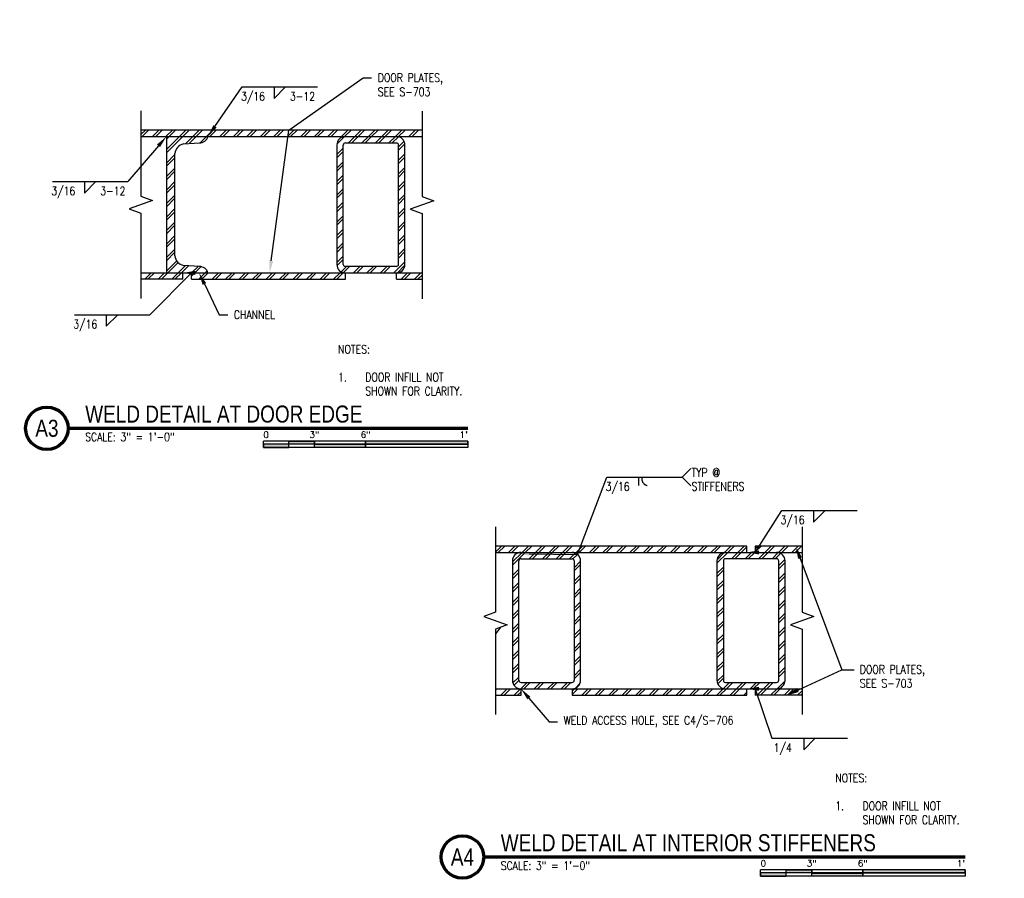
# Model space of a CAD drawing. Header units: inches. Extents: x 52 to 295, y 67 to 146.
# Tile 25 of 25: x 238 to 295, y 69 to 119. Entities that reach past the tile are written whole.
import ezdxf
from ezdxf import colors
from ezdxf.entities.mleader import LeaderData, LeaderLine
from ezdxf.enums import TextEntityAlignment as Align
from ezdxf.math import Vec2, Vec3

# ---------------------------------------------------------------- set-up
doc = ezdxf.new("R2010")
doc.units = ezdxf.units.IN
doc.header["$MEASUREMENT"] = 0
for name, color, linetype in [('A-DETL-MEDM', 3, 'Continuous'), ('A-DETL-THIN', 1, 'Continuous'), ('G-ANNO-TEXT', 2, 'Continuous'), ('S-ANNO-NOTE', 2, 'Continuous'), ('S-ANNO-SYMB', 2, 'Continuous')]:
    doc.layers.add(name, color=color, linetype=linetype)
doc.layers.add('M-DETL-PATT', color=9, linetype='Continuous', true_color=0x808080)
doc.styles.add('Annotative', font='romans.shx', dxfattribs={"width": 0.8, "height": 0.125})
doc.styles.add('Arial', font='romans.shx', dxfattribs={"width": 0.8})
doc.styles.add('TITLES', font='swiss.ttf', dxfattribs={"width": 0.8, "height": 0.25})
pattern_1 = [(45, (164.6157, 0), (-0.3959798, 0.3959798), []), (45, (164.6157, 0.6), (-0.3959798, 0.3959798), [])]
pattern_2 = [(45, (199.61715, 0), (-0.3959798, 0.3959798), []), (45, (199.61715, 0.6), (-0.3959798, 0.3959798), [])]

# ---------------------------------------------------------------- blocks, each defined once
blk = doc.blocks.new('HDR-Si_Weld-Symbol - Bottom-1969923-WELD DETAIL AT DOOR EDGE')
at = {"layer": 'S-ANNO-NOTE'}
for p, q in [((-0.437, 0), (0.671, 0)), ((0.031, -0.169), (0.2, 0)), ((0.031, 0), (0.031, -0.169))]:
    blk.add_line(p, q, dxfattribs=at)
blk = doc.blocks.new('HDR-Si_Weld-Symbol - Bottom-1969926-WELD DETAIL AT INTERIOR STIFFENERS')
at = {"layer": 'S-ANNO-NOTE'}
for p, q in [((0.671, 0), (0.796, 0.125)), ((-0.437, 0), (0.671, 0)), ((0.031, -0.122), (0.031, 0)), ((0.671, 0), (0.796, -0.125))]:
    blk.add_line(p, q, dxfattribs=at)
blk.add_open_spline([(0.076, 0), (0.072, -0.101), (0.156, -0.122)], degree=2, dxfattribs=at)
blk = doc.blocks.new('HDR-Si_Weld-Symbol - Bottom-1969912-WELD DETAIL AT INTERIOR STIFFENERS')
at = {"layer": 'S-ANNO-NOTE'}
for p, q in [((-0.437, 0), (0.671, 0)), ((0.031, -0.169), (0.2, 0)), ((0.031, 0), (0.031, -0.169))]:
    blk.add_line(p, q, dxfattribs=at)
blk = doc.blocks.new('HDR-Si_Weld-Symbol - Bottom-1969912-DETAIL AT BOTTOM OF DOOR')
at = {"layer": 'S-ANNO-NOTE'}
for p, q in [((-0.437, 0), (0.671, 0)), ((0.031, -0.169), (0.2, 0)), ((0.031, 0), (0.031, -0.169))]:
    blk.add_line(p, q, dxfattribs=at)
blk = doc.blocks.new('*U23')
for points in [[(-3, -0.281), (-2.625, -0.281), (-2.625, -0.234), (-3, -0.234)], [(-2.625, -0.188), (-2.25, -0.188), (-2.25, -0.234), (-2.625, -0.234)], [(-2.25, -0.235), (-1.5, -0.235), (-1.5, -0.281), (-2.25, -0.281)], [(-1.5, -0.234), (0, -0.234), (0, -0.187), (-1.5, -0.187)]]:
    blk.add_hatch(color=256).paths.add_polyline_path(points)
for p, q in [((0, -0.187), (-3, -0.187)), ((-3, -0.281), (-3, -0.187)), ((0, -0.234), (-3, -0.234)), ((0, -0.281), (-3, -0.281)), ((-2.625, -0.281), (-2.625, -0.188)), ((-2.25, -0.281), (-2.25, -0.188)), ((-1.5, -0.281), (-1.5, -0.188)), ((0, -0.187), (0, -0.281))]:
    blk.add_line(p, q)
at = {"flags": 128}
for points in [[(-3, -0.281), (-2.625, -0.281), (-2.625, -0.234), (-3, -0.234), (-3, -0.281)], [(-2.625, -0.188), (-2.25, -0.188), (-2.25, -0.234), (-2.625, -0.234), (-2.625, -0.188)], [(-2.25, -0.235), (-1.5, -0.235), (-1.5, -0.281), (-2.25, -0.281), (-2.25, -0.235)], [(-1.5, -0.234), (0, -0.234), (0, -0.187), (-1.5, -0.187), (-1.5, -0.234)]]:
    blk.add_lwpolyline(points, close=True, dxfattribs=at)
at = {"style": 'Arial'}
blk.add_text('0', height=0.0937, dxfattribs=at).set_placement((-3, -0.094), align=Align.MIDDLE_LEFT)
for s, p in [('3"', (-2.25, -0.094)), ('6"', (-1.5, -0.094))]:
    blk.add_text(s, height=0.0937, dxfattribs=at).set_placement(p, align=Align.MIDDLE_CENTER)
blk.add_text("1'", height=0.0937, dxfattribs=at).set_placement((0, -0.094), align=Align.MIDDLE_RIGHT)
blk = doc.blocks.new('*U11')
at = {"linetype": 'Continuous', "lineweight": 70}
blk.add_line((1.125, 0.625), (8.187, 0.625), dxfattribs=at)
at = {"lineweight": 70}
blk.add_circle((0.812, 0.625), 0.312, dxfattribs=at)
at = {"style": 'Arial'}
blk.add_attdef('DRAWING_AREA_TITLE', text='', height=0.187, dxfattribs=at).set_placement((1.374, 0.634), align=Align.BOTTOM_LEFT)
blk.add_attdef('X#', text='', height=0.187, dxfattribs=at).set_placement((0.812, 0.625), align=Align.MIDDLE_CENTER)
blk.add_attdef('SCALE:', text='', height=0.0938, dxfattribs=at).set_placement((1.374, 0.561), align=Align.TOP_LEFT)
blk = doc.blocks.new('*U12')
at = {"linetype": 'Continuous', "lineweight": 70}
blk.add_line((1.125, 0.625), (6.988, 0.625), dxfattribs=at)
at = {"lineweight": 70}
blk.add_circle((0.812, 0.625), 0.312, dxfattribs=at)
at = {"style": 'Arial'}
blk.add_attdef('DRAWING_AREA_TITLE', text='', height=0.187, dxfattribs=at).set_placement((1.374, 0.634), align=Align.BOTTOM_LEFT)
blk.add_attdef('X#', text='', height=0.187, dxfattribs=at).set_placement((0.812, 0.625), align=Align.MIDDLE_CENTER)
blk.add_attdef('SCALE:', text='', height=0.0938, dxfattribs=at).set_placement((1.374, 0.561), align=Align.TOP_LEFT)

msp = doc.modelspace()

# ---------------------------------------------------------------- hatches: boundary and pattern name
at = {"layer": 'G-ANNO-TEXT', "lineweight": -3}
for points in [[(283.3107, 88.3179), (283.4029, 87.8186), (283.5681, 87.8802)], [(282.9021, 79.8591), (283.3927, 79.9898), (283.3184, 80.1497)]]:
    msp.add_hatch(color=8, dxfattribs=at).paths.add_polyline_path(points)
at = {"layer": 'M-DETL-PATT', "lineweight": -3}
h = msp.add_hatch(dxfattribs=at)
h.set_pattern_fill('FP_1', color=8, style=0, pattern_type=2)
h.set_pattern_definition(pattern_1)
h.paths.add_polyline_path([(244.8093, 112.5524), (261.3111, 112.5524), (261.3111, 112.9274), (244.8093, 112.9274)])
h = msp.add_hatch(dxfattribs=at)
h.set_pattern_fill('FP_1', color=8, style=0, pattern_type=2)
h.set_pattern_definition(pattern_1)
h.paths.add_polyline_path([(248.7481, 104.5524), (248.6928, 104.6735), (248.6093, 104.7772), (248.5028, 104.8571), (248.3799, 104.9082), (248.2481, 104.9274), (247.3106, 104.9899), (247.1582, 105.0419), (247.0241, 105.131), (246.9171, 105.2513), (246.8444, 105.395), (246.8106, 105.5524), (246.8106, 111.5524), (246.8444, 111.7099), (246.9171, 111.8535), (247.0241, 111.9738), (247.1582, 112.0629), (247.3106, 112.1149), (248.2481, 112.1774), (248.3799, 112.1966), (248.5028, 112.2478), (248.6093, 112.3277), (248.6928, 112.4313), (248.7481, 112.5524), (246.3106, 112.5524), (246.3106, 104.5524)])
h = msp.add_hatch(dxfattribs=at)
h.set_pattern_fill('FP_1', color=8, style=0, pattern_type=2)
h.set_pattern_definition(pattern_1)
h.paths.add_polyline_path([(259.8106, 104.5524), (259.94, 104.5695), (260.0606, 104.6194), (260.1642, 104.6989), (260.2436, 104.8024), (260.2936, 104.923), (260.3106, 105.0524), (260.3106, 112.0524), (260.2936, 112.1818), (260.2436, 112.3024), (260.1642, 112.406), (260.0606, 112.4854), (259.94, 112.5354), (259.8106, 112.5524), (256.8106, 112.5524), (256.6812, 112.5354), (256.5606, 112.4854), (256.4571, 112.406), (256.3776, 112.3024), (256.3277, 112.1818), (256.3106, 112.0524), (256.3106, 105.0524), (256.3277, 104.923), (256.3776, 104.8024), (256.4571, 104.6989), (256.5606, 104.6194), (256.6812, 104.5695), (256.8106, 104.5524)])
h.paths.add_polyline_path([(256.8106, 104.9274), (256.7783, 104.9317), (256.7481, 104.9442), (256.7222, 104.964), (256.7024, 104.9899), (256.6899, 105.0201), (256.6856, 105.0524), (256.6856, 112.0524), (256.6899, 112.0848), (256.7024, 112.1149), (256.7222, 112.1408), (256.7481, 112.1607), (256.7783, 112.1732), (256.8106, 112.1774), (259.8106, 112.1774), (259.843, 112.1732), (259.8731, 112.1607), (259.899, 112.1408), (259.9189, 112.1149), (259.9314, 112.0848), (259.9356, 112.0524), (259.9356, 105.0524), (259.9314, 105.0201), (259.9189, 104.9899), (259.899, 104.964), (259.8731, 104.9442), (259.843, 104.9317), (259.8106, 104.9274)])
h = msp.add_hatch(dxfattribs=at)
h.set_pattern_fill('FP_1', color=8, style=0, pattern_type=2)
h.set_pattern_definition(pattern_1)
h.paths.add_polyline_path([(244.8093, 104.1774), (247.2794, 104.1774), (247.2794, 104.5524), (244.8093, 104.5524)])
h.paths.add_polyline_path([(247.7794, 104.1774), (256.8106, 104.1774), (256.8106, 104.5524), (247.7794, 104.5524)])
h.paths.add_polyline_path([(261.3111, 104.1774), (261.3111, 104.5524), (259.8106, 104.5524), (259.8106, 104.1774), (259.94, 104.1774)])
h = msp.add_hatch(dxfattribs=at)
h.set_pattern_fill('FP_1', color=8, style=0, pattern_type=2)
h.set_pattern_definition(pattern_2)
h.paths.add_polyline_path([(280.8698, 88.1535), (283.6202, 88.1535), (283.6202, 88.5285), (280.8698, 88.5285)])
h.paths.add_polyline_path([(278.7655, 88.1535), (280.3698, 88.1535), (280.3698, 88.5285), (265.6195, 88.5285), (265.6195, 88.1535), (270.2492, 88.1535)])
h = msp.add_hatch(dxfattribs=at)
h.set_pattern_fill('FP_1', color=8, style=0, pattern_type=2)
h.set_pattern_definition(pattern_2)
h.paths.add_polyline_path([(267.1198, 80.1535), (270.1198, 80.1535), (270.2492, 80.1705), (270.3698, 80.2205), (270.4734, 80.2999), (270.5528, 80.4035), (270.6028, 80.5241), (270.6198, 80.6535), (270.6198, 87.6535), (270.6028, 87.7829), (270.5528, 87.9035), (270.4734, 88.0071), (270.3698, 88.0865), (270.2492, 88.1365), (270.1198, 88.1535), (267.1198, 88.1535), (266.9904, 88.1365), (266.8698, 88.0865), (266.7663, 88.0071), (266.6868, 87.9035), (266.6369, 87.7829), (266.6198, 87.6535), (266.6198, 80.6535), (266.6369, 80.5241), (266.6868, 80.4035), (266.7663, 80.2999), (266.8698, 80.2205), (266.9904, 80.1705)])
h.paths.add_polyline_path([(270.1198, 80.5285), (267.1198, 80.5285), (267.0875, 80.5328), (267.0573, 80.5452), (267.0314, 80.5651), (267.0116, 80.591), (266.9991, 80.6211), (266.9948, 80.6535), (266.9948, 87.6535), (266.9991, 87.6859), (267.0116, 87.716), (267.0314, 87.7419), (267.0573, 87.7618), (267.0875, 87.7742), (267.1198, 87.7785), (270.1198, 87.7785), (270.1522, 87.7742), (270.1823, 87.7618), (270.2082, 87.7419), (270.2281, 87.716), (270.2406, 87.6859), (270.2448, 87.6535), (270.2448, 80.6535), (270.2406, 80.6211), (270.2281, 80.591), (270.2082, 80.5651), (270.1823, 80.5452), (270.1522, 80.5328)])
h = msp.add_hatch(dxfattribs=at)
h.set_pattern_fill('FP_1', color=8, style=0, pattern_type=2)
h.set_pattern_definition(pattern_2)
h.paths.add_polyline_path([(282.1198, 80.1535), (282.2492, 80.1705), (282.3698, 80.2205), (282.4734, 80.2999), (282.5528, 80.4035), (282.6028, 80.5241), (282.6198, 80.6535), (282.6198, 87.6535), (282.6028, 87.7829), (282.5528, 87.9035), (282.4734, 88.0071), (282.3698, 88.0865), (282.2492, 88.1365), (282.1198, 88.1535), (279.1198, 88.1535), (278.9904, 88.1365), (278.8698, 88.0865), (278.7655, 88.006), (278.6868, 87.9035), (278.6369, 87.7829), (278.6198, 87.6535), (278.6198, 80.6535), (278.6369, 80.5241), (278.6868, 80.4035), (278.7663, 80.2999), (278.8698, 80.2205), (278.9904, 80.1705), (279.1198, 80.1535)])
h.paths.add_polyline_path([(279.1198, 80.5285), (279.0875, 80.5328), (279.0573, 80.5452), (279.0314, 80.5651), (279.0116, 80.591), (278.9991, 80.6211), (278.9948, 80.6535), (278.9948, 87.6535), (278.9991, 87.6859), (279.0116, 87.716), (279.0314, 87.7419), (279.0573, 87.7618), (279.0875, 87.7742), (279.1198, 87.7785), (282.1198, 87.7785), (282.1522, 87.7742), (282.1823, 87.7618), (282.2082, 87.7419), (282.2281, 87.716), (282.2406, 87.6859), (282.2448, 87.6535), (282.2448, 80.6535), (282.2406, 80.6211), (282.2281, 80.591), (282.2082, 80.5651), (282.1823, 80.5452), (282.1522, 80.5328), (282.1198, 80.5285)])
h = msp.add_hatch(dxfattribs=at)
h.set_pattern_fill('FP_1', color=8, style=0, pattern_type=2)
h.set_pattern_definition(pattern_2)
h.paths.add_polyline_path([(278.7655, 79.7785), (280.3698, 79.7785), (280.3698, 80.1535), (270.1198, 80.1535), (270.1198, 79.7785), (270.2492, 79.7785)])
h.paths.add_polyline_path([(280.8698, 79.7785), (283.6202, 79.7785), (283.6202, 80.1535), (280.8698, 80.1535)])
h.paths.add_polyline_path([(265.6195, 79.7785), (267.1198, 79.7785), (267.1198, 80.1535), (265.6195, 80.1535)])

# ---------------------------------------------------------------- linework, layer by layer
at = {"layer": 'A-DETL-MEDM', "lineweight": -3}
for p, q in [((261.3111, 112.9274), (244.8093, 112.9274)), ((244.8093, 112.5524), (261.3111, 112.5524)), ((246.3106, 112.5524), (246.3106, 104.5524)), ((247.3106, 112.1149), (248.2481, 112.1774)), ((256.8106, 112.1774), (259.8106, 112.1774)), ((246.8106, 105.5524), (246.8106, 111.5524)), ((256.3106, 112.0524), (256.3106, 105.0524)), ((256.6856, 105.0524), (256.6856, 112.0524)), ((259.9356, 105.0524), (259.9356, 112.0524)), ((260.3106, 105.0524), (260.3106, 112.0524)), ((248.2481, 104.9274), (247.3106, 104.9899)), ((259.8106, 104.9274), (256.8106, 104.9274)), ((244.8093, 104.5524), (261.3111, 104.5524)), ((247.2794, 104.1774), (244.8093, 104.1774)), ((247.2794, 104.1774), (247.2794, 104.5524)), ((247.7794, 104.1774), (247.7794, 104.5524)), ((247.7794, 104.1774), (256.8106, 104.1774)), ((256.8106, 104.1774), (256.8106, 104.5524)), ((259.8106, 104.1774), (259.8106, 104.5524)), ((259.8106, 104.1774), (261.3111, 104.1774)), ((280.3698, 88.5285), (265.6195, 88.5285)), ((280.3698, 88.1535), (280.3698, 88.5285)), ((280.8698, 88.5285), (280.8698, 88.1535)), ((283.6202, 88.5285), (280.8698, 88.5285)), ((265.6195, 88.1535), (283.6202, 88.1535)), ((266.6198, 87.6535), (266.6198, 80.6535)), ((266.9948, 80.6535), (266.9948, 87.6535)), ((267.1198, 87.7785), (270.1198, 87.7785)), ((270.2448, 87.6535), (270.2448, 80.6535)), ((270.6198, 80.6535), (270.6198, 87.6535)), ((278.6198, 87.6535), (278.6198, 80.6535)), ((278.9948, 87.6535), (278.9948, 80.6535)), ((282.1198, 87.7785), (279.1198, 87.7785)), ((282.2448, 80.6535), (282.2448, 87.6535)), ((282.6198, 80.6535), (282.6198, 87.6535)), ((267.1198, 80.5285), (270.1198, 80.5285)), ((279.1198, 80.5285), (282.1198, 80.5285)), ((265.6195, 80.1535), (283.6202, 80.1535)), ((265.6195, 79.7785), (267.1198, 79.7785)), ((267.1198, 79.7785), (267.1198, 80.1535)), ((270.1198, 80.1535), (270.1198, 79.7785)), ((270.1198, 79.7785), (280.3698, 79.7785)), ((280.3698, 79.7785), (280.3698, 80.1535)), ((280.8698, 80.1535), (280.8698, 79.7785)), ((283.6202, 79.7785), (280.8698, 79.7785))]:
    msp.add_line(p, q, dxfattribs=at)
for centre, radius, start, end in [((247.435, 111.5009), 0.6265, 101.449134, 175.283787), ((248.2373, 112.7127), 0.5354, 271.16134, 342.578455), ((256.8106, 112.0524), 0.5, 90, 180), ((256.8106, 112.0524), 0.125, 90, 180), ((259.8106, 112.0524), 0.5, 0, 90), ((259.8106, 112.0524), 0.125, 0, 90), ((247.435, 105.6039), 0.6265, 184.716213, 258.550866), ((248.2373, 104.3921), 0.5354, 17.421545, 88.83866), ((256.8106, 105.0524), 0.5, 180, 270), ((256.8106, 105.0524), 0.125, 180, 270), ((259.8106, 105.0524), 0.125, 270, 0), ((259.8106, 105.0524), 0.5, 270, 0), ((267.1198, 87.6535), 0.5, 90, 180), ((270.1198, 87.6535), 0.5, 0, 90), ((279.1198, 87.6535), 0.5, 90, 180), ((282.1198, 87.6535), 0.5, 0, 90), ((267.1198, 87.6535), 0.125, 90, 180), ((270.1198, 87.6535), 0.125, 0, 90), ((279.1198, 87.6535), 0.125, 90, 180), ((282.1198, 87.6535), 0.125, 360, 90), ((267.1198, 80.6535), 0.5, 180, 270), ((267.1198, 80.6535), 0.125, 180, 270), ((270.1198, 80.6535), 0.5, 270, 0), ((270.1198, 80.6535), 0.125, 270, 0), ((279.1198, 80.6535), 0.5, 180, 270), ((279.1198, 80.6535), 0.125, 180, 270), ((282.1198, 80.6535), 0.5, 270, 360), ((282.1198, 80.6535), 0.125, 270, 0)]:
    msp.add_arc(centre, radius, start, end, dxfattribs=at)
at = {"layer": 'A-DETL-THIN', "lineweight": -3}
for p, q in [((244.8093, 114.0524), (244.8093, 109.0524)), ((261.3111, 114.0384), (261.3111, 109.0384)), ((245.4961, 108.8024), (244.1224, 108.3024)), ((244.8093, 109.0524), (245.4961, 108.8024)), ((261.998, 108.7884), (260.6242, 108.2884)), ((261.3111, 109.0384), (261.998, 108.7884)), ((244.1224, 108.3024), (244.8093, 108.0524)), ((260.6242, 108.2884), (261.3111, 108.0384)), ((244.8093, 108.0524), (244.8093, 103.0524)), ((261.3111, 108.0384), (261.3111, 103.0384)), ((265.6195, 89.6535), (265.6195, 84.6535)), ((283.6202, 89.6535), (283.6202, 84.6535)), ((265.6195, 84.6535), (264.9326, 84.4035)), ((264.9326, 84.4035), (266.3063, 83.9035)), ((284.307, 84.4035), (282.9333, 83.9035)), ((283.6202, 84.6535), (284.307, 84.4035)), ((266.3063, 83.9035), (265.6195, 83.6535)), ((282.9333, 83.9035), (283.6202, 83.6535)), ((265.6195, 83.6535), (265.6195, 78.6535)), ((265.9176, 83.762), (265.6433, 83.3948)), ((283.6202, 83.6535), (283.6202, 78.6535))]:
    msp.add_line(p, q, dxfattribs=at)
at = {"layer": 'G-ANNO-TEXT', "lineweight": -3}
for p, q in [((283.3107, 88.3179), (283.4029, 87.8186)), ((283.5681, 87.8802), (283.3107, 88.3179)), ((283.3107, 88.3179), (285.9403, 81.2705)), ((283.4029, 87.8186), (283.5681, 87.8802)), ((282.9021, 79.8591), (285.9403, 81.2705)), ((285.9403, 81.2705), (286.6812, 81.2705)), ((283.3184, 80.1497), (282.9021, 79.8591)), ((282.9021, 79.8591), (283.3927, 79.9898)), ((283.3927, 79.9898), (283.3184, 80.1497))]:
    msp.add_line(p, q, dxfattribs=at)

# ---------------------------------------------------------------- block references
at = {"layer": 'S-ANNO-NOTE', "lineweight": -3, "xscale": 4, "yscale": 4, "zscale": 4}
for name, p in [('HDR-Si_Weld-Symbol - Bottom-1969912-DETAIL AT BOTTOM OF DOOR', (252.5016, 115.4647)), ('HDR-Si_Weld-Symbol - Bottom-1969923-WELD DETAIL AT DOOR EDGE', (241.3686, 109.9131)), ('HDR-Si_Weld-Symbol - Bottom-1969923-WELD DETAIL AT DOOR EDGE', (242.6546, 102.0974)), ('HDR-Si_Weld-Symbol - Bottom-1969926-WELD DETAIL AT INTERIOR STIFFENERS', (273.9024, 92.5701)), ('HDR-Si_Weld-Symbol - Bottom-1969912-WELD DETAIL AT INTERIOR STIFFENERS', (284.1694, 90.613)), ('HDR-Si_Weld-Symbol - Bottom-1969912-WELD DETAIL AT INTERIOR STIFFENERS', (283.5892, 77.2551))]:
    msp.add_blockref(name, p, dxfattribs=at)
at = {"layer": 'S-ANNO-SYMB', "lineweight": -3}
ref = msp.add_blockref('*U12', (236.0471, 92.9361), dxfattribs=dict(at, xscale=4, yscale=4, zscale=4))
ref.add_attrib('SCALE:', 'SCALE: 3" = 1\'-0" ', dxfattribs={"layer": '0', "height": 0.5, "style": 'Annotative', "width": 0.796875}).set_placement((241.5443, 95.1785), align=Align.TOP_LEFT)
ref.add_attrib('DRAWING_AREA_TITLE', 'WELD DETAIL AT DOOR EDGE', dxfattribs={"layer": '0', "height": 1, "style": 'TITLES', "width": 0.796875}).set_placement((241.5443, 95.4718), align=Align.BOTTOM_LEFT)
ref.add_attrib('X#', 'A3', dxfattribs={"layer": '0', "height": 1, "style": 'TITLES', "width": 0.796875}).set_placement((239.2971, 95.4361), align=Align.MIDDLE_CENTER)
at = {"layer": 'S-ANNO-SYMB', "lineweight": -3, "xscale": 4, "yscale": 4, "zscale": 4}
for p in [(263.998, 95.4361), (293.1808, 70.2872)]:
    msp.add_blockref('*U23', p, dxfattribs=at)
at = {"layer": 'S-ANNO-SYMB', "lineweight": -3}
ref = msp.add_blockref('*U11', (260.4326, 67.7872), dxfattribs=dict(at, xscale=4, yscale=4, zscale=4))
ref.add_attrib('SCALE:', 'SCALE: 3" = 1\'-0" ', dxfattribs={"layer": '0', "height": 0.5, "style": 'Annotative', "width": 0.796875}).set_placement((265.9298, 70.0296), align=Align.TOP_LEFT)
ref.add_attrib('DRAWING_AREA_TITLE', 'WELD DETAIL AT INTERIOR STIFFENERS', dxfattribs={"layer": '0', "height": 1, "style": 'TITLES', "width": 0.796875}).set_placement((265.9298, 70.3228), align=Align.BOTTOM_LEFT)
ref.add_attrib('X#', 'A4', dxfattribs={"layer": '0', "height": 1, "style": 'TITLES', "width": 0.796875}).set_placement((263.6826, 70.2872), align=Align.MIDDLE_CENTER)

# ---------------------------------------------------------------- texts
at = {"layer": 'G-ANNO-TEXT', "lineweight": -3, "char_height": 0.5, "attachment_point": 1, "line_spacing_factor": 0.981704, "style": 'Annotative'}
for s, insert, width in [('\\pxt3.2,6.4,9.6,12.8,16,19.2,22.4,25.6,28.8,32,35.2,38.4,41.6,44.8,48,51.2,54.4,57.6,60.8,64,67.2,70.4,73.6,76.8,80,83.2,86.4,89.6,92.8,96,99.2,102.4;NOTES:\\P\\P\\pi-3.2,l3.2;1.^IDOOR INFILL NOT SHOWN FOR CLARITY.', (256.3822, 100.3211), 8.086306), ('\\pxt3.2,6.4,9.6,12.8,16,19.2,22.4,25.6,28.8,32,35.2,38.4,41.6,44.8,48,51.2,54.4,57.6,60.8,64,67.2,70.4,73.6,76.8,80,83.2,86.4,89.6,92.8,96,99.2,102.4;{DOOR PLATES,\\PSEE S-703}', (287.0012, 81.5404), 5.28378), ('\\pxt3.2,6.4,9.6,12.8,16,19.2,22.4,25.6,28.8,32,35.2,38.4,41.6,44.8,48,51.2,54.4,57.6,60.8,64,67.2,70.4,73.6,76.8,80,83.2,86.4,89.6,92.8,96,99.2,102.4;NOTES:\\P\\P\\pi-3.2,l3.2;1.^IDOOR INFILL NOT SHOWN FOR CLARITY.', (285.5651, 75.1721), 8.086306)]:
    msp.add_mtext(s, dxfattribs=dict(at, insert=insert, width=width))
at = {"layer": 'S-ANNO-NOTE', "lineweight": -3, "char_height": 0.5, "line_spacing_factor": 0.981704, "style": 'Annotative'}
for s, insert, width, attachment_point in [('\\pxqc,t3.2,6.4,9.6,12.8,16,19.2,22.4,25.6,28.8,32,35.2,38.4,41.6,44.8,48,51.2,54.4,57.6,60.8,64,67.2,70.4,73.6,76.8,80,83.2,86.4,89.6,92.8,96,99.2,102.4;{3/16}', (251.3917, 115.1612), 1.650394, 2), ('\\pxt3.2,6.4,9.6,12.8,16,19.2,22.4,25.6,28.8,32,35.2,38.4,41.6,44.8,48,51.2,54.4,57.6,60.8,64,67.2,70.4,73.6,76.8,80,83.2,86.4,89.6,92.8,96,99.2,102.4;{3-12}', (253.5615, 115.1612), 1.724724, 1), ('\\pxqc,t3.2,6.4,9.6,12.8,16,19.2,22.4,25.6,28.8,32,35.2,38.4,41.6,44.8,48,51.2,54.4,57.6,60.8,64,67.2,70.4,73.6,76.8,80,83.2,86.4,89.6,92.8,96,99.2,102.4;{3/16}', (240.2587, 109.6096), 1.650394, 2), ('\\pxt3.2,6.4,9.6,12.8,16,19.2,22.4,25.6,28.8,32,35.2,38.4,41.6,44.8,48,51.2,54.4,57.6,60.8,64,67.2,70.4,73.6,76.8,80,83.2,86.4,89.6,92.8,96,99.2,102.4;{3-12}', (242.4284, 109.6096), 1.724724, 1), ('\\pxqc,t3.2,6.4,9.6,12.8,16,19.2,22.4,25.6,28.8,32,35.2,38.4,41.6,44.8,48,51.2,54.4,57.6,60.8,64,67.2,70.4,73.6,76.8,80,83.2,86.4,89.6,92.8,96,99.2,102.4;{3/16}', (241.5447, 101.7939), 1.650394, 2), ('\\pxt3.2,6.4,9.6,12.8,16,19.2,22.4,25.6,28.8,32,35.2,38.4,41.6,44.8,48,51.2,54.4,57.6,60.8,64,67.2,70.4,73.6,76.8,80,83.2,86.4,89.6,92.8,96,99.2,102.4;{TYP @\\PSTIFFENERS}', (277.1295, 92.4342), 3.642205, 4), ('\\pxqc,t3.2,6.4,9.6,12.8,16,19.2,22.4,25.6,28.8,32,35.2,38.4,41.6,44.8,48,51.2,54.4,57.6,60.8,64,67.2,70.4,73.6,76.8,80,83.2,86.4,89.6,92.8,96,99.2,102.4;{3/16}', (272.7925, 92.2666), 1.650394, 2), ('\\pxqc,t3.2,6.4,9.6,12.8,16,19.2,22.4,25.6,28.8,32,35.2,38.4,41.6,44.8,48,51.2,54.4,57.6,60.8,64,67.2,70.4,73.6,76.8,80,83.2,86.4,89.6,92.8,96,99.2,102.4;{3/16}', (283.0595, 90.3095), 1.650394, 2), ('\\pxqc,t3.2,6.4,9.6,12.8,16,19.2,22.4,25.6,28.8,32,35.2,38.4,41.6,44.8,48,51.2,54.4,57.6,60.8,64,67.2,70.4,73.6,76.8,80,83.2,86.4,89.6,92.8,96,99.2,102.4;{1/4}', (282.48, 76.9516), 1.249764, 2)]:
    msp.add_mtext(s, dxfattribs=dict(at, insert=insert, width=width, attachment_point=attachment_point))

# ---------------------------------------------------------------- leaders
at = {"layer": 'S-ANNO-NOTE', "lineweight": -3}
ml = msp.add_multileader_mtext('Standard', dxfattribs=at)
ml.set_content('\\pxt3.2,6.4,9.6,12.8,16,19.2,22.4,25.6,28.8,32,35.2,38.4,41.6,44.8,48,51.2,54.4,57.6,60.8,64,67.2,70.4,73.6,76.8,80,83.2,86.4,89.6,92.8,96,99.2,102.4;{\\C256;PERIMETER\\PCHANNEL }', color=2, style='Annotative')
ml.set_leader_properties(color=1)
ml.build(insert=Vec2(0, 0))
ml.multileader.update_dxf_attribs({"text_right_attachment_type": 3, "dogleg_length": 0.125, "arrow_head_size": 0.72, "scale": 4})
ctx = ml.context
ctx.base_point, ctx.scale, ctx.char_height, ctx.arrow_head_size, ctx.landing_gap_size, ctx.plane_origin = Vec3(230.5856, 116.4902), 4, 0.5, 0.72, 0.36, Vec3(216.8441, 74.1681)
ctx.right_attachment = 3
notes = []
notes.append((ctx, [(0, (1, 1, 0), (230.0856, 116.4902), (1, 0), 0.5, [(1, [(225.3795, 119.4051)], 0, [])])]))
ctx.mtext.insert, ctx.mtext.width, ctx.mtext.flow_direction = Vec3(230.9456, 116.7402), 5.400056, 5
ml = msp.add_multileader_mtext('Standard', dxfattribs=at)
ml.set_content('\\pxt3.2,6.4,9.6,12.8,16,19.2,22.4,25.6,28.8,32,35.2,38.4,41.6,44.8,48,51.2,54.4,57.6,60.8,64,67.2,70.4,73.6,76.8,80,83.2,86.4,89.6,92.8,96,99.2,102.4;{\\C256;DOOR PLATES,\\PSEE S-703 }', color=2, style='Annotative')
ml.set_leader_properties(color=1)
ml.build(insert=Vec2(0, 0))
ml.multileader.update_dxf_attribs({"text_right_attachment_type": 3, "dogleg_length": 0.125, "arrow_head_size": 0.72, "scale": 4})
ctx = ml.context
ctx.base_point, ctx.scale, ctx.char_height, ctx.arrow_head_size, ctx.landing_gap_size, ctx.plane_origin = Vec3(258.3535, 116.0032), 4, 0.5, 0.72, 0.36, Vec3(243.1121, 72.546)
ctx.right_attachment = 3
notes.append((ctx, [(0, (1, 1, 0), (257.8535, 116.0032), (1, 0), 0.5, [(1, [(252.3646, 104.5524), (253.491, 112.9274)], 0, [])])]))
ctx.mtext.insert, ctx.mtext.width, ctx.mtext.flow_direction = Vec3(258.7135, 116.2532), 5.400056, 5
ml = msp.add_multileader_mtext('Standard', dxfattribs=at)
ml.set_content('\\pxt3.2,6.4,9.6,12.8,16,19.2,22.4,25.6,28.8,32,35.2,38.4,41.6,44.8,48,51.2,54.4,57.6,60.8,64,67.2,70.4,73.6,76.8,80,83.2,86.4,89.6,92.8,96,99.2,102.4;{\\C256; }', color=2, style='Annotative')
ml.set_leader_properties(color=256)
ml.build(insert=Vec2(0, 0))
ml.multileader.update_dxf_attribs({"has_dogleg": 0, "text_right_attachment_type": 3, "dogleg_length": 0.125, "arrow_head_size": 0.72, "scale": 4})
ctx = ml.context
ctx.base_point, ctx.scale, ctx.char_height, ctx.arrow_head_size, ctx.landing_gap_size, ctx.plane_origin = Vec3(250.7516, 115.4647), 4, 0.5, 0.72, 0.36, Vec3(237.5102, 73.1426)
ctx.right_attachment = 3
notes.append((ctx, [(0, (1, 1, 0), (250.2516, 115.4647), (1, 0), 0.5, [(0, [(248.7481, 112.5524)], 0, [])])]))
ctx.mtext.insert, ctx.mtext.width, ctx.mtext.flow_direction = Vec3(251.1116, 115.7147), 5.400056, 5
ml = msp.add_multileader_mtext('Standard', dxfattribs=at)
ml.set_content('\\pxt3.2,6.4,9.6,12.8,16,19.2,22.4,25.6,28.8,32,35.2,38.4,41.6,44.8,48,51.2,54.4,57.6,60.8,64,67.2,70.4,73.6,76.8,80,83.2,86.4,89.6,92.8,96,99.2,102.4;{\\C256;DOOR PLATES,\\PSEE S-703 }', color=2, style='Annotative')
ml.set_leader_properties(color=1)
ml.build(insert=Vec2(0, 0))
ml.multileader.update_dxf_attribs({"text_right_attachment_type": 3, "dogleg_length": 0.125, "arrow_head_size": 0.72, "scale": 4})
ctx = ml.context
ctx.base_point, ctx.scale, ctx.char_height, ctx.arrow_head_size, ctx.landing_gap_size, ctx.plane_origin = Vec3(230.5856, 111.3867), 4, 0.5, 0.72, 0.36, Vec3(216.8441, 69.0646)
ctx.right_attachment = 3
notes.append((ctx, [(0, (1, 1, 0), (230.0856, 111.3867), (1, 0), 0.5, [(1, [(220.0998, 112.0654), (228.4748, 112.7261)], 0, [])])]))
ctx.mtext.insert, ctx.mtext.width, ctx.mtext.flow_direction = Vec3(230.9456, 111.6367), 5.400056, 5
ml = msp.add_multileader_mtext('Standard', dxfattribs=at)
ml.set_content('\\pxt3.2,6.4,9.6,12.8,16,19.2,22.4,25.6,28.8,32,35.2,38.4,41.6,44.8,48,51.2,54.4,57.6,60.8,64,67.2,70.4,73.6,76.8,80,83.2,86.4,89.6,92.8,96,99.2,102.4;{\\C256; }', color=2, style='Annotative')
ml.set_leader_properties(color=256)
ml.build(insert=Vec2(0, 0))
ml.multileader.update_dxf_attribs({"has_dogleg": 0, "text_right_attachment_type": 3, "dogleg_length": 0.125, "arrow_head_size": 0.72, "scale": 4})
ctx = ml.context
ctx.base_point, ctx.scale, ctx.char_height, ctx.arrow_head_size, ctx.landing_gap_size, ctx.plane_origin = Vec3(242.9323, 109.9131), 4, 0.5, 0.72, 0.36, Vec3(257.2937, 67.591)
ctx.right_attachment, ctx.text_align_type = 3, 2
notes.append((ctx, [(0, (1, 1, 0), (244.5523, 109.9131), (-1, 0), 0.5, [(0, [(246.3106, 112.5524)], 0, [])])]))
ctx.mtext.insert, ctx.mtext.width, ctx.mtext.alignment, ctx.mtext.flow_direction = Vec3(243.6923, 110.1631), 5.400056, 3, 5
ml = msp.add_multileader_mtext('Standard', dxfattribs=at)
ml.set_content('\\pxt3.2,6.4,9.6,12.8,16,19.2,22.4,25.6,28.8,32,35.2,38.4,41.6,44.8,48,51.2,54.4,57.6,60.8,64,67.2,70.4,73.6,76.8,80,83.2,86.4,89.6,92.8,96,99.2,102.4;{\\C256; }', color=2, style='Annotative')
ml.set_leader_properties(color=256)
ml.build(insert=Vec2(0, 0))
ml.multileader.update_dxf_attribs({"has_dogleg": 0, "text_right_attachment_type": 3, "dogleg_length": 0.125, "arrow_head_size": 0.72, "scale": 4})
ctx = ml.context
ctx.base_point, ctx.scale, ctx.char_height, ctx.arrow_head_size, ctx.landing_gap_size, ctx.plane_origin = Vec3(244.2183, 102.0974), 4, 0.5, 0.72, 0.36, Vec3(258.5798, 59.0691)
ctx.right_attachment, ctx.text_align_type = 3, 2
notes.append((ctx, [(0, (1, 1, 0), (245.8383, 102.0974), (-1, 0), 0.5, [(1, [(247.2794, 104.5524), (247.7794, 104.5524)], 0, [])])]))
ctx.mtext.insert, ctx.mtext.width, ctx.mtext.alignment, ctx.mtext.flow_direction = Vec3(244.9783, 102.3474), 5.400056, 3, 5
ml = msp.add_multileader_mtext('Standard', dxfattribs=at)
ml.set_content('\\pxt3.2,6.4,9.6,12.8,16,19.2,22.4,25.6,28.8,32,35.2,38.4,41.6,44.8,48,51.2,54.4,57.6,60.8,64,67.2,70.4,73.6,76.8,80,83.2,86.4,89.6,92.8,96,99.2,102.4;{\\C256;CHANNEL }', color=2, style='Annotative')
ml.set_leader_properties(color=1)
ml.build(insert=Vec2(0, 0))
ml.multileader.update_dxf_attribs({"text_right_attachment_type": 3, "dogleg_length": 0.125, "arrow_head_size": 0.72, "scale": 4})
ctx = ml.context
ctx.base_point, ctx.scale, ctx.char_height, ctx.arrow_head_size, ctx.landing_gap_size, ctx.plane_origin = Vec3(249.9078, 102.0974), 4, 0.5, 0.72, 0.36, Vec3(236.1664, 59.7753)
ctx.right_attachment = 3
notes.append((ctx, [(0, (1, 1, 0), (249.4078, 102.0974), (1, 0), 0.5, [(1, [(248.2248, 104.5524)], 0, [])])]))
ctx.mtext.insert, ctx.mtext.width, ctx.mtext.flow_direction = Vec3(250.2678, 102.3474), 5.400056, 5
ml = msp.add_multileader_mtext('Standard', dxfattribs=at)
ml.set_content('\\pxt3.2,6.4,9.6,12.8,16,19.2,22.4,25.6,28.8,32,35.2,38.4,41.6,44.8,48,51.2,54.4,57.6,60.8,64,67.2,70.4,73.6,76.8,80,83.2,86.4,89.6,92.8,96,99.2,102.4;{\\C256; }', color=2, style='Annotative')
ml.set_leader_properties(color=256)
ml.build(insert=Vec2(0, 0))
ml.multileader.update_dxf_attribs({"has_dogleg": 0, "text_right_attachment_type": 3, "dogleg_length": 0.125, "arrow_head_size": 0.72, "scale": 4})
ctx = ml.context
ctx.base_point, ctx.scale, ctx.char_height, ctx.arrow_head_size, ctx.landing_gap_size, ctx.plane_origin = Vec3(272.1524, 92.5701), 4, 0.5, 0.72, 0.36, Vec3(258.4878, 50.2479)
ctx.right_attachment = 3
notes.append((ctx, [(0, (1, 1, 0), (271.6524, 92.5701), (1, 0), 0.5, [(1, [(266.8788, 88.0916), (270.4392, 88.0382)], 0, [])])]))
ctx.mtext.insert, ctx.mtext.width, ctx.mtext.flow_direction = Vec3(272.5124, 92.8201), 5.400056, 5
ml = msp.add_multileader_mtext('Standard', dxfattribs=at)
ml.set_content('\\pxt3.2,6.4,9.6,12.8,16,19.2,22.4,25.6,28.8,32,35.2,38.4,41.6,44.8,48,51.2,54.4,57.6,60.8,64,67.2,70.4,73.6,76.8,80,83.2,86.4,89.6,92.8,96,99.2,102.4;{\\C256; }', color=2, style='Annotative')
ml.set_leader_properties(color=256)
ml.build(insert=Vec2(0, 0))
ml.multileader.update_dxf_attribs({"has_dogleg": 0, "text_right_attachment_type": 3, "dogleg_length": 0.125, "arrow_head_size": 0.72, "scale": 4})
ctx = ml.context
ctx.base_point, ctx.scale, ctx.char_height, ctx.arrow_head_size, ctx.landing_gap_size, ctx.plane_origin = Vec3(282.4194, 90.613), 4, 0.5, 0.72, 0.36, Vec3(268.7624, 48.2909)
ctx.right_attachment = 3
notes.append((ctx, [(0, (1, 1, 0), (281.9194, 90.613), (1, 0), 0.5, [(1, [(280.3698, 88.1535), (280.8698, 88.1535)], 0, [])])]))
ctx.mtext.insert, ctx.mtext.width, ctx.mtext.flow_direction = Vec3(282.7794, 90.863), 5.400056, 5
ml = msp.add_multileader_mtext('Standard', dxfattribs=at)
ml.set_content('\\pxt3.2,6.4,9.6,12.8,16,19.2,22.4,25.6,28.8,32,35.2,38.4,41.6,44.8,48,51.2,54.4,57.6,60.8,64,67.2,70.4,73.6,76.8,80,83.2,86.4,89.6,92.8,96,99.2,102.4;{\\C256;WELD ACCESS HOLE, SEE C4/S-706}', color=2, style='Annotative')
ml.set_leader_properties(color=1)
ml.build(insert=Vec2(0, 0))
ml.multileader.update_dxf_attribs({"text_right_attachment_type": 3, "dogleg_length": 0.125, "arrow_head_size": 0.72, "scale": 4})
ctx = ml.context
ctx.base_point, ctx.scale, ctx.char_height, ctx.arrow_head_size, ctx.landing_gap_size, ctx.plane_origin = Vec3(269.2667, 78.2206), 4, 0.5, 0.72, 0.36, Vec3(255.5252, 35.8984)
ctx.right_attachment = 3
notes.append((ctx, [(0, (1, 1, 0), (268.7667, 78.2206), (1, 0), 0.5, [(1, [(267.1198, 80.1535)], 0, [])])]))
ctx.mtext.insert, ctx.mtext.width, ctx.mtext.flow_direction = Vec3(269.6267, 78.5539), 6.464343, 5
ml = msp.add_multileader_mtext('Standard', dxfattribs=at)
ml.set_content('\\pxt3.2,6.4,9.6,12.8,16,19.2,22.4,25.6,28.8,32,35.2,38.4,41.6,44.8,48,51.2,54.4,57.6,60.8,64,67.2,70.4,73.6,76.8,80,83.2,86.4,89.6,92.8,96,99.2,102.4;{\\C256; }', color=2, style='Annotative')
ml.set_leader_properties(color=256)
ml.build(insert=Vec2(0, 0))
ml.multileader.update_dxf_attribs({"has_dogleg": 0, "text_right_attachment_type": 3, "dogleg_length": 0.125, "arrow_head_size": 0.72, "scale": 4})
ctx = ml.context
ctx.base_point, ctx.scale, ctx.char_height, ctx.arrow_head_size, ctx.landing_gap_size, ctx.plane_origin = Vec3(281.8392, 77.2551), 4, 0.5, 0.72, 0.36, Vec3(268.5978, 119.5773)
ctx.right_attachment = 3
notes.append((ctx, [(0, (1, 1, 0), (281.3392, 77.2551), (1, 0), 0.5, [(1, [(280.3698, 80.1535), (280.8698, 80.1535)], 0, [])])]))
ctx.mtext.insert, ctx.mtext.width, ctx.mtext.flow_direction = Vec3(282.1992, 77.5051), 5.400056, 5
for ctx, leaders in notes:
    for number, flags, end, landing, length, lines in leaders:
        leader = LeaderData()
        leader.index, (leader.has_last_leader_line, leader.has_dogleg_vector, leader.attachment_direction) = number, flags
        leader.last_leader_point, leader.dogleg_vector, leader.dogleg_length = Vec3(end), Vec3(landing), length
        for number, points, colour, breaks in lines:
            line = LeaderLine()
            line.index, line.vertices, line.color, line.breaks = number, Vec3.list(points), colors.encode_raw_color(colour), breaks
            leader.lines.append(line)
        ctx.leaders.append(leader)

doc.saveas('drawing.dxf')
